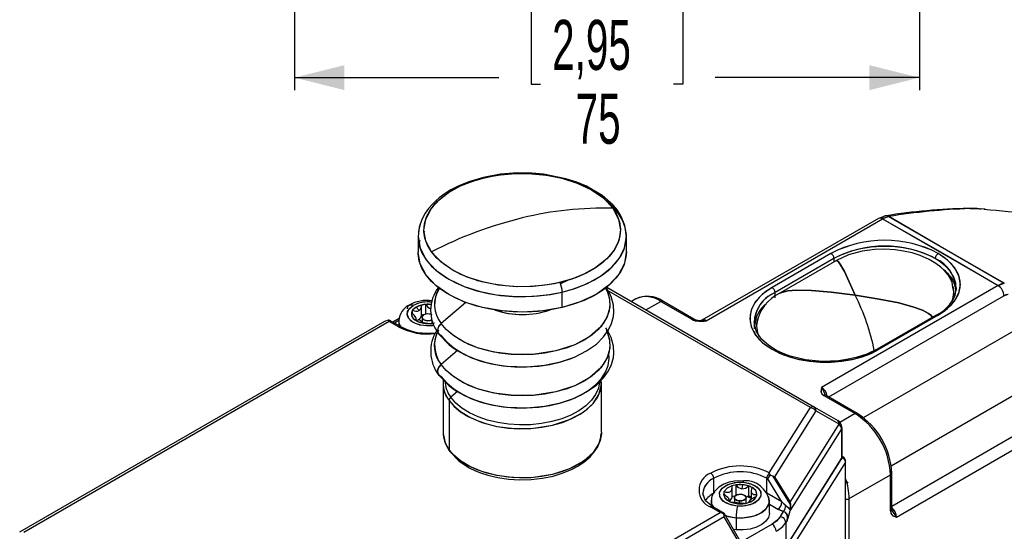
# Model space of a CAD drawing. Extents: x 0 to 1485, y 0 to 1050.
# Tile 11 of 13: x 943 to 1238, y 371 to 525. Entities that reach past the tile are written whole.
import ezdxf

# ---------------------------------------------------------------- set-up
doc = ezdxf.new("R2010")
doc.units = 0
doc.header["$LTSCALE"] = 5
doc.layers.get('0').update_dxf_attribs({"linetype": 'CONTINUOUS'})
doc.styles.add('SLDTEXTSTYLE0', font='TXT', dxfattribs={"width": 0.605})
doc.dimstyles.new('SLDDIMSTYLE0', dxfattribs={"dimtxt": 15, "dimasz": 15, "dimexe": 0, "dimexo": 0.0625, "dimgap": 3.75, "dimtad": 0, "dimlfac": 0.4, "dimrnd": 1e-09, "dimzin": 12, "dimtxsty": 'SLDTEXTSTYLE0', "dimsah": 1, "dimcen": 0.09, "dimazin": 3, "dimtfac": 1, "dimtdec": 3, "dimtofl": 0, "dimtmove": 0, "dimatfit": 3, "dimtolj": 1, "dimtzin": 12})

# ---------------------------------------------------------------- blocks, each defined once
blk = doc.blocks.new('_D_12')
at = {"color": 7, "linetype": 'CONTINUOUS'}
for p, q in [((1024.96, 662.73), (1024.96, 503.86)), ((1212.46, 662.73), (1212.46, 503.86)), ((1098.74, 528.94), (1095.93, 528.94)), ((1095.93, 528.94), (1095.93, 505.61)), ((1138.68, 528.94), (1141.5, 528.94)), ((1141.5, 528.94), (1141.5, 505.61)), ((1024.96, 507.61), (1086.29, 507.61)), ((1095.93, 505.61), (1098.74, 505.61)), ((1141.5, 505.61), (1138.68, 505.61)), ((1212.46, 507.61), (1151.14, 507.61))]:
    blk.add_line(p, q, dxfattribs=at)
for points in [[(1024.96, 507.61), (1039.96, 503.86), (1039.96, 511.36)], [(1212.46, 507.61), (1197.46, 511.36), (1197.46, 503.86)]]:
    blk.add_solid(points, dxfattribs=at)
at = {"color": 7, "linetype": 'CONTINUOUS', "char_height": 15, "attachment_point": 1, "style": 'SLDTEXTSTYLE0'}
for s, insert in [('2,95', (1102.27, 524.94)), ('75', (1109.32, 502.79))]:
    blk.add_mtext(s, dxfattribs=dict(at, insert=insert))

msp = doc.modelspace()

# ---------------------------------------------------------------- linework, layer by layer
at = {"color": 144, "linetype": 'CONTINUOUS'}
for p, q in [((1081.963, 477.597), (1081.671, 477.684)), ((1067.871, 470.281), (1067.339, 469.857)), ((1118.854, 470.268), (1118.703, 470.373)), ((1227.597, 468.308), (1226.967, 468.333)), ((1148.454, 434.675), (1201.406, 465.243)), ((1203.271, 465.934), (1201.406, 465.243)), ((1201.406, 465.243), (1236.055, 445.241)), ((1203.271, 465.934), (1237.934, 445.924)), ((1063.922, 461.246), (1064.047, 461.486)), ((1122.589, 461.404), (1122.68, 461.232)), ((1062.308, 457.617), (1062.646, 458.809)), ((1213.531, 459.994), (1213.545, 460.003)), ((1185.931, 454.881), (1168.253, 444.676)), ((1186.815, 453.35), (1169.137, 443.145)), ((1186.815, 453.35), (1186.815, 452.305)), ((1079.482, 446.888), (1080.066, 446.613)), ((1079.516, 446.836), (1079.728, 446.723)), ((1104.903, 445.839), (1107.02, 446.846)), ((1105.315, 438.647), (1105.315, 443.279)), ((1118.641, 444.745), (1181.013, 408.738)), ((1179.763, 408.615), (1118.697, 443.867)), ((1169.137, 441.512), (1169.137, 443.145)), ((1236.055, 445.241), (1183.102, 414.673)), ((1263.635, 444.833), (1195.6, 405.557)), ((1236.055, 445.241), (1237.934, 445.924)), ((1130.425, 437.942), (1134.842, 440.492)), ((1134.842, 440.492), (1144.186, 435.098)), ((1185.237, 411.822), (1237.822, 442.18)), ((1237.822, 442.18), (1239.07, 442.637)), ((1060.402, 437.831), (1060.057, 437.087)), ((1061.48, 438.759), (1060.402, 437.831)), ((1060.402, 436.815), (1060.402, 437.831)), ((1063.089, 439.382), (1061.48, 438.759)), ((1062.364, 437.739), (1061.48, 438.759)), ((1064.378, 439.581), (1063.089, 439.382)), ((1063.089, 439.382), (1063.089, 439.046)), ((1064.378, 436.638), (1064.378, 439.581)), ((1065.993, 439.519), (1064.378, 439.581)), ((1076.336, 440.15), (1068.973, 433.835)), ((942.522, 371.311), (1052.124, 434.583)), ((1053.374, 434.459), (943.772, 371.187)), ((1052.124, 434.583), (1053.166, 434.965)), ((1053.374, 434.459), (1053.166, 434.965)), ((1053.166, 434.965), (1053.373, 434.879)), ((1056.177, 432.841), (1053.374, 434.459)), ((1056.266, 434.728), (1054.953, 433.97)), ((1061.04, 434.968), (1061.984, 434.423)), ((1062.269, 435.135), (1063.266, 434.357)), ((1063.472, 436.173), (1063.087, 436.083)), ((1066.253, 433.948), (1066.253, 434.983)), ((1218.104, 436.308), (1200.427, 426.103)), ((1057.21, 432.292), (1057.259, 432.434)), ((1065.654, 433.856), (1066.943, 434.055)), ((1162.993, 432.281), (1163.041, 433.018)), ((1203.939, 391.184), (1271.943, 430.442)), ((1073.901, 425.76), (1068.973, 421.533)), ((1067.269, 424.841), (1067.292, 424.984)), ((1075.509, 416.046), (1075.434, 416.18)), ((1183.986, 413.844), (1183.655, 413.762)), ((1183.664, 413.742), (1184.002, 413.823)), ((1071.354, 410.742), (1071.354, 395.963)), ((1073.901, 413.458), (1071.847, 411.696)), ((1115.246, 410.742), (1115.246, 410.932)), ((1183.835, 412.209), (1193.179, 406.815)), ((1167.416, 389.033), (1179.763, 408.615)), ((1181.038, 408.723), (1180.983, 408.755)), ((1181.013, 408.738), (1181.013, 408.738)), ((1181.013, 408.738), (1187.999, 404.704)), ((1204.151, 379.06), (1256.737, 409.418)), ((1181.424, 407.668), (1168.937, 387.863)), ((1188.41, 403.634), (1181.424, 407.668)), ((1193.179, 406.815), (1188.611, 404.178)), ((1193.304, 406.742), (1194.063, 406.304)), ((1194.063, 406.304), (1195.445, 405.35)), ((1205.553, 375.787), (1258.505, 406.356)), ((1173.646, 380.216), (1188.41, 403.634)), ((1173.719, 377.653), (1189.099, 402.046)), ((1188.41, 403.634), (1188.324, 404.291)), ((1189.099, 402.046), (1189.099, 393.297)), ((1172.382, 366.783), (1189.099, 393.297)), ((1190.255, 392.198), (1173.266, 365.252)), ((1190.255, 301.153), (1190.255, 392.198)), ((1150.752, 382.937), (1150.752, 387.428)), ((1166.662, 387.428), (1166.937, 387.269)), ((1166.662, 382.937), (1166.662, 387.428)), ((1171.228, 380.301), (1166.937, 387.269)), ((1167.482, 388.919), (1167.416, 389.033)), ((1167.783, 388.333), (1167.482, 388.919)), ((1167.783, 388.333), (1168.472, 388.1)), ((1168.472, 388.1), (1168.937, 387.863)), ((1173.767, 379.502), (1168.472, 388.1)), ((1168.937, 387.863), (1173.646, 380.216)), ((1190.416, 387.052), (1190.33, 387.002)), ((1191.411, 381.3), (1203.785, 388.444)), ((1203.785, 377.654), (1203.785, 388.444)), ((1157.461, 385.427), (1156.225, 385.137)), ((1156.225, 385.137), (1156.225, 384.249)), ((1159.395, 385.49), (1157.461, 385.427)), ((1157.461, 382.365), (1157.461, 385.427)), ((1159.395, 385.49), (1159.223, 384.265)), ((1161.225, 385.125), (1159.395, 385.49)), ((1161.225, 385.125), (1161.225, 382.063)), ((1162.278, 384.652), (1161.225, 385.125)), ((1190.91, 386.028), (1190.255, 386.596)), ((1190.33, 386.504), (1190.61, 386.268)), ((1190.91, 386.028), (1190.33, 386.496)), ((1150.873, 383.254), (1151.12, 383.084)), ((1153.891, 383.406), (1153.707, 382.643)), ((1153.891, 382.521), (1153.891, 383.406)), ((1161.225, 382.063), (1160.897, 381.921)), ((1160.897, 381.921), (1162.12, 381.371)), ((1161.998, 381.716), (1161.225, 382.063)), ((1163.524, 381.857), (1163.707, 382.62)), ((1166.662, 382.937), (1166.648, 382.712)), ((1171.228, 380.301), (1166.662, 382.937)), ((1191.218, 383.738), (1191.146, 383.697)), ((1191.411, 313.936), (1191.411, 381.3)), ((1152.672, 377.135), (1149.868, 378.754)), ((1155.137, 380.611), (1156.19, 380.138)), ((1158.467, 379.958), (1158.467, 380.61)), ((1159.953, 379.836), (1161.19, 380.126)), ((1167.457, 379.62), (1169.991, 378.158)), ((1169.991, 378.158), (1171.71, 377.448)), ((1172.416, 379.239), (1171.228, 380.301)), ((1173.755, 377.859), (1172.416, 379.239)), ((1173.646, 380.216), (1173.767, 379.502)), ((1043.07, 313.864), (1152.672, 377.135)), ((1153.922, 375.816), (1044.32, 312.544)), ((1152.672, 377.135), (1153.817, 376.86)), ((1153.922, 375.816), (1153.817, 376.86)), ((1158.19, 368.424), (1153.922, 375.816)), ((1157.504, 375.587), (1157.504, 371.912)), ((1170.738, 375.906), (1171.71, 377.448)), ((1173.719, 377.653), (1173.755, 377.859)), ((1173.755, 377.859), (1173.719, 377.653)), ((1205.283, 376.967), (1205.044, 376.717)), ((1205.048, 376.711), (1205.286, 376.959)), ((1168.237, 373.641), (1159.556, 368.629)), ((1172.796, 374.789), (1172.382, 374.132)), ((1172.382, 374.132), (1172.382, 366.783)), ((1157.504, 371.912), (1156.738, 371.994))]:
    msp.add_line(p, q, dxfattribs=at)
at = {"color": 2, "linetype": 'CONTINUOUS'}
for p, q in [((1231.569, 468.191), (1230.699, 468.25)), ((1200.156, 465.367), (1147.204, 434.799)), ((1202.339, 466.14), (1200.156, 465.367)), ((1062.05, 459.932), (1062.05, 455.301)), ((1124.55, 455.301), (1124.55, 459.932)), ((1216.969, 458.004), (1216.988, 458.015)), ((1187.578, 452.745), (1170.605, 442.947)), ((1222.767, 443.308), (1222.513, 444.722)), ((1223.518, 444.574), (1223.446, 444.079)), ((1223.518, 443.649), (1223.518, 444.574)), ((1127.343, 441.234), (1126.032, 440.478)), ((1144.811, 435.159), (1135.467, 440.554)), ((1223.161, 440.73), (1223.242, 441.231)), ((1063.096, 436.208), (1063.096, 439.198)), ((1056.802, 432.903), (1053.374, 434.881)), ((1056.348, 435.367), (1054.44, 434.266)), ((1056.266, 434.677), (1056.266, 433.212)), ((1061.479, 434.715), (1061.479, 435.336)), ((1063.266, 435.698), (1063.266, 434.245)), ((1162.84, 434.368), (1162.84, 432.735)), ((1217.479, 436.37), (1199.802, 426.164)), ((1163.708, 433.803), (1163.59, 433.184)), ((1117.05, 416.001), (1116.912, 416.753)), ((1069.55, 415.984), (1069.55, 401.205)), ((1117.05, 401.205), (1117.05, 415.984)), ((1184.46, 412.271), (1184.173, 412.534)), ((1193.804, 406.877), (1184.46, 412.271)), ((1189.249, 393.79), (1189.249, 402.539)), ((1172.312, 366.531), (1189.028, 393.045)), ((1189.536, 393.794), (1189.249, 393.959)), ((1190.33, 301.4), (1190.33, 392.445)), ((1204.151, 378.164), (1204.151, 388.954)), ((1156.276, 381.786), (1156.276, 384.662)), ((1190.33, 386.684), (1191.071, 386.093)), ((1156.957, 381.611), (1156.957, 380.092)), ((1160.457, 379.954), (1160.457, 381.611)), ((1161.998, 383.605), (1161.998, 381.023)), ((1149.957, 380.59), (1149.957, 379.255)), ((1153.921, 376.837), (1150.493, 378.816)), ((1155.416, 380.485), (1155.416, 380.89)), ((1161.139, 380.229), (1161.139, 380.109)), ((1167.457, 376.916), (1167.457, 380.59)), ((1204.236, 377.783), (1204.151, 378.164)), ((1159.321, 367.521), (1153.972, 376.785)), ((1204.347, 377.649), (1204.44, 377.507))]:
    msp.add_line(p, q, dxfattribs=at)
at = {"color": 144, "linetype": 'CONTINUOUS', "flags": 128}
for points in [[(1066.081, 455.339), (1064.874, 457.36), (1064.116, 459.452), (1063.819, 461.583), (1063.986, 463.718), (1064.615, 465.825), (1065.697, 467.869), (1067.214, 469.819), (1069.143, 471.644), (1071.452, 473.315), (1074.106, 474.805), (1077.063, 476.092), (1080.276, 477.155), (1083.694, 477.977), (1087.264, 478.545), (1090.929, 478.85), (1094.631, 478.888), (1098.313, 478.657), (1101.915, 478.162), (1105.381, 477.411), (1108.657, 476.414), (1111.691, 475.188), (1114.434, 473.753), (1116.845, 472.13), (1118.884, 470.346), (1120.519, 468.428)], [(1081.963, 477.597), (1085.676, 478.326), (1090.038, 478.801), (1095.037, 478.876), (1100.562, 478.381), (1105.192, 477.459), (1109.784, 475.997), (1114.065, 473.968), (1117.735, 471.41), (1120.519, 468.428), (1122.225, 465.187), (1122.786, 461.881), (1122.265, 458.698), (1120.829, 455.786), (1118.701, 453.239), (1115.418, 450.627), (1111.805, 448.631), (1108.15, 447.178), (1104.637, 446.17)], [(1104.637, 446.17), (1100.923, 445.44), (1096.562, 444.966), (1091.563, 444.891), (1086.038, 445.386), (1081.408, 446.307), (1076.816, 447.77), (1072.535, 449.798), (1068.865, 452.357), (1066.081, 455.339), (1064.375, 458.58), (1063.814, 461.886), (1064.335, 465.069), (1065.771, 467.981), (1067.899, 470.527), (1071.182, 473.14), (1074.795, 475.136), (1078.45, 476.589), (1081.963, 477.597)], [(1081.52, 477.598), (1081.727, 477.691), (1081.963, 477.597)], [(1067.438, 470.059), (1067.024, 469.698), (1066.769, 469.465)], [(1105.315, 443.279), (1108.705, 444.236), (1111.87, 445.423), (1114.764, 446.821), (1117.345, 448.41), (1119.576, 450.167), (1121.423, 452.067), (1122.86, 454.081), (1123.867, 456.181), (1124.427, 458.335), (1124.534, 460.513), (1124.185, 462.682), (1123.386, 464.811), (1122.148, 466.869), (1120.489, 468.825), (1119.435, 469.823)], [(1120.519, 468.428), (1121.726, 466.407), (1122.484, 464.315), (1122.781, 462.184), (1122.614, 460.048), (1121.985, 457.942), (1120.903, 455.898), (1119.386, 453.948), (1117.457, 452.123), (1115.147, 450.452), (1112.493, 448.961), (1109.537, 447.675), (1106.324, 446.612), (1102.906, 445.79), (1099.336, 445.222), (1095.671, 444.916), (1091.969, 444.879), (1088.287, 445.109), (1084.685, 445.604), (1081.219, 446.356), (1077.943, 447.352), (1074.909, 448.578), (1072.165, 450.014), (1069.755, 451.636), (1067.716, 453.421), (1066.081, 455.339)], [(1232.191, 468.131), (1230.27, 468.277), (1227.597, 468.308)], [(1227.597, 468.308), (1230.506, 468.268), (1231.008, 468.221)], [(1201.406, 465.243), (1202.465, 465.735), (1203.271, 465.934)], [(1201.406, 465.243), (1220.912, 454.101), (1236.055, 445.241)], [(1237.934, 445.924), (1218.433, 457.157), (1203.271, 465.934)], [(1062.697, 463.586), (1062.173, 461.53), (1062.066, 459.352), (1062.415, 457.183), (1063.214, 455.054), (1064.452, 452.996), (1066.111, 451.039), (1068.166, 449.212), (1070.587, 447.541), (1073.34, 446.051), (1076.384, 444.764), (1079.675, 443.697), (1083.164, 442.867), (1086.801, 442.287), (1090.533, 441.963), (1094.305, 441.901), (1098.062, 442.103), (1101.75, 442.564), (1105.315, 443.279)], [(1063.735, 461.145), (1063.739, 461.152), (1063.831, 461.304)], [(1062.05, 459.935), (1062.644, 456.431), (1064.452, 452.996), (1067.403, 449.836), (1071.292, 447.124), (1075.83, 444.974), (1080.697, 443.424), (1085.604, 442.448), (1091.459, 441.923), (1096.757, 442.003), (1101.38, 442.506), (1105.315, 443.279)], [(1105.315, 443.279), (1109.038, 444.347), (1112.912, 445.887), (1116.741, 448.002), (1120.221, 450.771), (1122.476, 453.47), (1123.998, 456.556), (1124.55, 459.93), (1124.507, 460.184)], [(1105.315, 438.647), (1101.75, 437.933), (1098.062, 437.471), (1094.305, 437.27), (1090.533, 437.332), (1086.801, 437.655), (1083.164, 438.236), (1079.675, 439.066), (1076.384, 440.132), (1073.34, 441.42), (1070.587, 442.91), (1068.166, 444.581), (1066.111, 446.408), (1064.452, 448.365), (1063.214, 450.423), (1062.415, 452.552), (1062.066, 454.721), (1062.05, 455.301)], [(1105.315, 438.647), (1099.456, 437.614), (1093.361, 437.261), (1087.263, 437.6), (1081.398, 438.62), (1075.989, 440.281), (1071.246, 442.52), (1067.351, 445.249), (1064.452, 448.365), (1062.662, 451.747), (1062.066, 455.172)], [(1124.55, 455.301), (1124.427, 453.703), (1123.867, 451.549), (1122.86, 449.449), (1121.423, 447.435), (1119.576, 445.536), (1117.345, 443.778), (1114.764, 442.189), (1111.87, 440.791), (1108.705, 439.605), (1105.315, 438.647)], [(1124.528, 455.208), (1123.961, 451.816), (1122.195, 448.43), (1119.317, 445.308), (1115.44, 442.569), (1110.712, 440.321), (1105.315, 438.647)], [(1222.15, 440.218), (1222.311, 440.474), (1223.143, 442.266), (1223.503, 444.11), (1223.382, 445.963), (1222.785, 447.786), (1221.724, 449.537), (1220.222, 451.177), (1218.314, 452.67), (1216.042, 453.981), (1213.456, 455.083), (1210.615, 455.95), (1207.582, 456.562), (1204.425, 456.907), (1201.214, 456.977), (1198.02, 456.769), (1194.917, 456.289), (1191.971, 455.547), (1189.25, 454.56), (1186.815, 453.35)], [(1187.565, 452.732), (1187.71, 452.757), (1188.165, 452.398), (1188.804, 451.488), (1189.938, 449.416), (1191.396, 446.363), (1193.179, 442.329)], [(1193.179, 442.329), (1191.396, 446.363), (1189.938, 449.416), (1188.804, 451.488), (1188.165, 452.398), (1187.71, 452.757), (1187.58, 452.734)], [(1218.104, 436.308), (1220.23, 437.724), (1221.985, 439.3), (1223.333, 441.005), (1224.248, 442.803), (1224.71, 444.657), (1224.71, 446.531), (1224.248, 448.386), (1223.333, 450.184), (1221.985, 451.888), (1220.23, 453.465), (1218.104, 454.881)], [(1218.104, 436.308), (1220.934, 438.298), (1223.036, 440.568), (1224.33, 443.032), (1224.768, 445.594), (1224.33, 448.156), (1223.036, 450.62), (1220.934, 452.891), (1218.104, 454.881)], [(1118.183, 444.507), (1118.748, 443.541), (1119.472, 441.292), (1119.578, 438.715), (1118.801, 435.868), (1116.879, 432.886), (1113.629, 429.989), (1109.044, 427.465), (1103.365, 425.602), (1097.067, 424.604), (1090.733, 424.52), (1084.887, 425.244), (1079.877, 426.571), (1075.843, 428.269), (1072.764, 430.136), (1070.524, 432.023), (1068.973, 433.835), (1068.973, 433.835)], [(1118.264, 444.473), (1118.733, 443.574), (1119.403, 441.624), (1119.627, 439.64), (1119.401, 437.656), (1118.727, 435.707), (1117.619, 433.824), (1116.095, 432.042), (1114.18, 430.389), (1111.909, 428.895), (1109.319, 427.585), (1106.455, 426.481), (1103.365, 425.602), (1100.104, 424.964), (1096.726, 424.577), (1093.29, 424.448), (1089.853, 424.578), (1086.476, 424.967), (1083.215, 425.607), (1080.127, 426.487), (1077.265, 427.592), (1074.676, 428.903), (1072.407, 430.399), (1070.495, 432.052), (1068.973, 433.835)], [(1168.253, 444.676), (1165.424, 442.686), (1163.322, 440.415), (1162.027, 437.951), (1161.59, 435.389), (1162.027, 432.827), (1163.322, 430.363), (1165.424, 428.093), (1168.253, 426.103), (1171.701, 424.469), (1175.634, 423.256), (1179.902, 422.508), (1184.34, 422.256), (1188.778, 422.508), (1193.046, 423.256), (1196.979, 424.469), (1200.427, 426.103)], [(1168.253, 444.676), (1166.128, 443.26), (1164.373, 441.683), (1163.024, 439.979), (1162.11, 438.181), (1161.648, 436.326), (1161.648, 434.452), (1162.11, 432.597), (1163.024, 430.8), (1164.373, 429.095), (1166.128, 427.519), (1168.253, 426.103), (1170.706, 424.875), (1173.437, 423.862), (1176.39, 423.084), (1179.504, 422.556), (1182.717, 422.289), (1185.963, 422.289), (1189.176, 422.556), (1192.29, 423.084), (1195.243, 423.862), (1197.974, 424.875), (1200.427, 426.103)], [(1193.179, 442.329), (1185.995, 443.245), (1180.117, 443.746), (1175.545, 443.834), (1172.974, 443.628), (1171.137, 443.19), (1170.553, 442.911)], [(1170.612, 442.939), (1171.137, 443.19), (1172.974, 443.628), (1175.545, 443.834), (1180.117, 443.746), (1185.995, 443.245), (1193.179, 442.329)], [(1237.934, 445.924), (1236.897, 445.647), (1236.055, 445.241)], [(1134.842, 440.492), (1135.207, 440.611), (1135.458, 440.534)], [(1193.179, 442.329), (1200.363, 441.187), (1206.241, 440.004), (1210.812, 438.782), (1213.384, 437.84), (1215.221, 436.875), (1215.863, 436.384), (1216.323, 435.888), (1216.416, 435.717)], [(1216.416, 435.717), (1216.323, 435.888), (1215.863, 436.384), (1215.221, 436.875), (1213.384, 437.84), (1210.812, 438.782), (1206.241, 440.004), (1200.363, 441.187), (1193.179, 442.329)], [(1237.822, 442.18), (1238.532, 442.506), (1239.07, 442.637)], [(1066.733, 433.308), (1065.016, 433.11), (1062.624, 433.385), (1060.596, 434.167), (1059.241, 435.338), (1058.766, 436.718), (1059.241, 438.099), (1060.596, 439.27)], [(1066.766, 433.255), (1066.344, 433.193), (1064.57, 433.12), (1062.832, 433.338), (1061.27, 433.83), (1060.012, 434.556), (1059.16, 435.458), (1058.782, 436.461), (1058.908, 437.485), (1059.53, 438.448), (1060.596, 439.27)], [(1058.828, 438.249), (1058.986, 439), (1059.476, 439.454), (1060.024, 439.49), (1060.596, 439.27)], [(1060.596, 439.27), (1059.868, 439.509), (1059.364, 439.353)], [(1060.057, 437.087), (1060.186, 435.971), (1061.04, 434.968)], [(1061.04, 434.968), (1061.286, 435.039), (1061.437, 435.169), (1061.477, 435.368), (1061.395, 435.645), (1061.19, 435.99), (1060.882, 436.367), (1060.497, 436.741), (1060.35, 436.856)], [(1061.04, 434.968), (1061.286, 435.039), (1061.437, 435.169), (1061.477, 435.368), (1061.395, 435.645), (1061.19, 435.99), (1060.882, 436.367), (1060.497, 436.741), (1060.35, 436.856)], [(1061.984, 434.423), (1063.722, 433.93), (1065.654, 433.856)], [(1066.253, 434.983), (1065.685, 434.764), (1065.016, 434.688), (1064.346, 434.764), (1063.778, 434.983), (1063.399, 435.311), (1063.266, 435.698), (1063.399, 436.084), (1063.778, 436.412)], [(1063.778, 436.412), (1063.399, 436.084), (1063.266, 435.698), (1063.399, 435.311), (1063.778, 434.983), (1064.346, 434.764), (1065.016, 434.688), (1065.685, 434.764), (1066.253, 434.983)], [(1146.003, 434.618), (1145.608, 434.555), (1145.07, 434.587)], [(1146.027, 434.616), (1145.85, 434.583), (1145.07, 434.587)], [(1148.454, 434.675), (1147.265, 434.807), (1146.948, 434.761)], [(1147.247, 434.779), (1147.333, 434.859), (1147.881, 434.895), (1148.454, 434.675)], [(1148.454, 434.675), (1147.555, 434.811), (1147.424, 434.8)], [(1217.482, 436.342), (1217.544, 436.4), (1217.818, 436.418), (1218.104, 436.308)], [(1056.798, 432.877), (1056.737, 432.933), (1056.463, 432.951), (1056.177, 432.841)], [(1068.973, 433.835), (1068.269, 433.008), (1067.976, 432.339), (1067.891, 431.64), (1068.042, 431.006), (1068.229, 430.744)], [(1118.465, 431.811), (1118.733, 431.272), (1119.403, 429.322), (1119.627, 427.338), (1119.401, 425.354), (1118.727, 423.404), (1117.619, 421.522), (1116.095, 419.739), (1114.18, 418.087), (1111.909, 416.593), (1109.319, 415.282), (1106.455, 414.179), (1103.365, 413.3), (1100.104, 412.662), (1096.726, 412.275), (1093.29, 412.145), (1089.853, 412.276), (1086.476, 412.665), (1083.215, 413.305), (1080.127, 414.185), (1077.265, 415.29), (1074.676, 416.601), (1072.407, 418.096), (1070.495, 419.75), (1068.973, 421.533)], [(1069.16, 430.096), (1068.393, 430.515), (1068.345, 430.582)], [(1118.719, 431.288), (1118.748, 431.239), (1119.472, 428.99), (1119.578, 426.413), (1118.801, 423.566), (1116.879, 420.584), (1113.629, 417.687), (1109.044, 415.162), (1103.365, 413.3), (1097.067, 412.302), (1090.733, 412.218), (1084.887, 412.942), (1079.877, 414.269), (1075.843, 415.967), (1072.764, 417.833), (1070.524, 419.72), (1068.973, 421.533), (1068.973, 421.533)], [(1069.16, 430.096), (1070.745, 428.252), (1072.75, 426.55), (1075.137, 425.021), (1077.864, 423.695), (1080.877, 422.594), (1084.123, 421.742), (1087.539, 421.152), (1091.062, 420.836), (1094.627, 420.8), (1098.168, 421.044), (1101.617, 421.565), (1104.912, 422.352), (1107.991, 423.391), (1109.339, 423.957)], [(1200.427, 426.103), (1200.062, 426.222), (1199.803, 426.142)], [(1069.16, 417.794), (1070.745, 415.95), (1072.75, 414.248), (1075.137, 412.719), (1077.864, 411.392), (1080.877, 410.292), (1084.123, 409.439), (1087.539, 408.849), (1091.062, 408.534), (1094.627, 408.498), (1098.168, 408.742), (1101.617, 409.263), (1104.912, 410.05), (1107.991, 411.088), (1110.795, 412.359), (1113.274, 413.839), (1115.381, 415.5), (1117.077, 417.311), (1118.329, 419.238), (1119.116, 421.245), (1119.421, 423.296), (1119.314, 424.947)], [(1069.16, 417.794), (1068.393, 418.213), (1068.042, 418.704), (1067.891, 419.338), (1067.976, 420.037), (1068.269, 420.706), (1068.973, 421.533)], [(1068.973, 421.533), (1068.269, 420.706), (1067.976, 420.037), (1067.891, 419.338), (1068.042, 418.704), (1068.229, 418.442)], [(1071.354, 410.742), (1072.87, 408.992), (1074.801, 407.385), (1077.109, 405.953), (1079.747, 404.725), (1082.661, 403.726), (1085.791, 402.977), (1089.074, 402.492), (1092.443, 402.282), (1095.829, 402.351), (1099.164, 402.698), (1102.38, 403.315), (1105.411, 404.19), (1108.195, 405.305), (1110.676, 406.637), (1112.803, 408.16), (1114.534, 409.842), (1115.832, 411.649), (1116.671, 413.544), (1117.034, 415.489), (1116.961, 417.166)], [(1071.354, 410.742), (1072.754, 409.107), (1074.774, 407.404), (1077.552, 405.721), (1081.191, 404.189), (1085.711, 402.992), (1090.984, 402.339), (1096.699, 402.414), (1102.38, 403.315), (1107.503, 404.995), (1111.639, 407.272), (1114.571, 409.885), (1116.305, 412.576), (1117.005, 415.144), (1116.938, 416.779)], [(1116.515, 416.642), (1116.502, 416.336), (1116.146, 414.435), (1115.326, 412.582), (1114.057, 410.816), (1112.366, 409.172), (1110.286, 407.683), (1107.861, 406.381), (1105.139, 405.291), (1102.176, 404.435), (1099.033, 403.832), (1095.773, 403.493), (1092.462, 403.426), (1089.169, 403.631), (1085.959, 404.105), (1082.899, 404.837), (1080.051, 405.814), (1077.473, 407.014), (1075.216, 408.414), (1073.328, 409.985), (1071.847, 411.696)], [(1116.515, 416.642), (1116.502, 416.336), (1116.146, 414.435), (1115.326, 412.582), (1114.057, 410.816), (1112.366, 409.172), (1110.286, 407.683), (1107.861, 406.381), (1105.139, 405.291), (1102.176, 404.435), (1099.033, 403.832), (1095.773, 403.493), (1092.462, 403.426), (1089.169, 403.631), (1085.959, 404.105), (1082.899, 404.837), (1080.051, 405.814), (1077.473, 407.014), (1075.216, 408.414), (1073.328, 409.985), (1071.847, 411.696)], [(1183.102, 414.673), (1182.929, 413.379), (1183.206, 412.748), (1183.835, 412.209)], [(1183.102, 414.673), (1182.966, 413.223), (1183.263, 412.677), (1183.835, 412.209)], [(1184.23, 412.415), (1184.216, 412.434), (1183.884, 413.268), (1183.523, 414.047), (1183.102, 414.673)], [(1193.791, 406.858), (1193.739, 406.907), (1193.465, 406.925), (1193.179, 406.815)], [(1117.05, 401.205), (1117.034, 400.71), (1116.671, 398.765), (1115.832, 396.87), (1114.534, 395.063), (1112.803, 393.381), (1110.676, 391.858), (1108.195, 390.526), (1105.411, 389.411), (1102.38, 388.536), (1099.164, 387.919), (1095.829, 387.572), (1092.443, 387.503), (1089.074, 387.713), (1085.791, 388.198), (1082.661, 388.947), (1079.747, 389.946), (1077.109, 391.174), (1074.801, 392.606), (1072.87, 394.214), (1071.354, 395.963)], [(1116.983, 400.9), (1117.005, 400.365), (1116.305, 397.797), (1114.571, 395.107), (1111.639, 392.493), (1107.503, 390.216), (1102.38, 388.536), (1096.699, 387.636), (1090.984, 387.56), (1085.711, 388.213), (1081.191, 389.41), (1077.552, 390.942), (1074.774, 392.626), (1072.754, 394.328), (1071.354, 395.963)], [(1071.446, 395.607), (1071.416, 395.648), (1071.354, 395.963)], [(1071.354, 395.963), (1071.457, 395.567), (1071.592, 395.443)], [(1189.099, 393.297), (1189.036, 393.058), (1188.965, 392.992)], [(1189.226, 393.897), (1189.235, 393.639), (1189.099, 393.297)], [(1189.591, 393.709), (1189.434, 393.844), (1189.234, 393.875)], [(1203.785, 388.444), (1204.071, 388.699), (1204.129, 388.956)], [(1157.848, 379.058), (1155.544, 379.519), (1153.722, 380.455), (1152.659, 381.722), (1152.517, 383.127), (1153.317, 384.457), (1154.937, 385.509), (1157.132, 386.123), (1159.567, 386.205)], [(1157.848, 379.058), (1156.149, 379.339), (1154.306, 380.07), (1153.239, 380.884), (1152.573, 381.942), (1152.517, 383.127), (1153.13, 384.26), (1154.27, 385.173), (1155.68, 385.788), (1157.799, 386.201), (1159.567, 386.205)], [(1156.225, 385.137), (1154.762, 384.405), (1153.891, 383.406)], [(1153.891, 383.406), (1154.399, 383.261), (1154.895, 383.205), (1155.354, 383.261), (1155.745, 383.449), (1156.04, 383.768), (1156.217, 384.182), (1156.276, 384.65), (1156.225, 385.137)], [(1159.567, 386.205), (1161.87, 385.743), (1163.692, 384.808), (1164.756, 383.541), (1164.898, 382.135), (1164.098, 380.805), (1162.477, 379.754), (1160.283, 379.14), (1157.848, 379.058)], [(1159.567, 386.205), (1161.266, 385.923), (1163.109, 385.193), (1164.175, 384.379), (1164.842, 383.321), (1164.898, 382.135), (1164.285, 381.003), (1163.144, 380.09), (1161.734, 379.475), (1159.616, 379.062), (1157.848, 379.058)], [(1159.567, 386.205), (1159.634, 386.445), (1159.698, 386.597), (1159.758, 386.655), (1159.766, 386.656)], [(1159.789, 386.645), (1159.758, 386.655), (1159.698, 386.597), (1159.634, 386.445), (1159.567, 386.205)], [(1162.278, 384.652), (1162.09, 384.186), (1162.003, 383.722), (1162.03, 383.292), (1162.18, 382.938), (1162.448, 382.694), (1162.81, 382.571), (1163.237, 382.552), (1163.707, 382.62)], [(1162.278, 384.652), (1162.09, 384.186), (1162.003, 383.722), (1162.03, 383.292), (1162.18, 382.938), (1162.448, 382.694), (1162.81, 382.571), (1163.237, 382.552), (1163.707, 382.62)], [(1163.707, 382.62), (1163.34, 383.717), (1162.278, 384.652)], [(1153.707, 382.643), (1154.075, 381.546), (1155.137, 380.611)], [(1155.137, 380.611), (1155.325, 380.697), (1155.412, 380.836), (1155.385, 381.036), (1155.235, 381.304), (1154.966, 381.632), (1154.605, 381.985), (1154.178, 382.33), (1153.707, 382.643)], [(1155.137, 380.611), (1155.325, 380.697), (1155.412, 380.836), (1155.385, 381.036), (1155.235, 381.304), (1154.966, 381.632), (1154.605, 381.985), (1154.178, 382.33)], [(1157.163, 382.086), (1156.529, 381.925), (1156.276, 381.841)], [(1158.467, 380.61), (1157.822, 380.739), (1157.312, 381.001), (1157.014, 381.356), (1156.974, 381.75), (1157.198, 382.122), (1157.652, 382.417), (1158.266, 382.588), (1158.948, 382.611)], [(1158.948, 382.611), (1158.266, 382.588), (1157.652, 382.417), (1157.198, 382.122), (1156.974, 381.75), (1157.014, 381.356), (1157.312, 381.001), (1157.822, 380.739), (1158.467, 380.61)], [(1157.504, 375.587), (1159.613, 375.566), (1161.67, 375.837), (1163.554, 376.385), (1165.157, 377.176), (1166.384, 378.167), (1167.166, 379.298), (1167.456, 380.504), (1167.238, 381.715), (1167.182, 381.848)], [(1157.504, 375.587), (1159.979, 375.592), (1162.945, 376.171), (1164.919, 377.033), (1166.516, 378.31), (1167.374, 379.896), (1167.296, 381.556), (1167.115, 381.842)], [(1158.948, 382.611), (1159.593, 382.482), (1160.103, 382.22), (1160.401, 381.865), (1160.441, 381.472), (1160.217, 381.099), (1159.763, 380.805), (1159.148, 380.633), (1158.467, 380.61)], [(1158.467, 380.61), (1159.148, 380.633), (1159.763, 380.805), (1160.217, 381.099), (1160.441, 381.472), (1160.401, 381.865), (1160.103, 382.22), (1159.593, 382.482), (1158.948, 382.611)], [(1161.225, 382.063), (1160.786, 381.883), (1160.43, 381.789)], [(1161.19, 380.126), (1162.653, 380.858), (1163.524, 381.857)], [(1149.85, 378.782), (1149.93, 379.014), (1149.957, 379.038)], [(1149.868, 378.754), (1150.233, 378.873), (1150.517, 378.785)], [(1150.067, 380.716), (1150.119, 379.624), (1150.705, 378.694)], [(1156.19, 380.138), (1158.02, 379.772), (1159.953, 379.836)], [(1171.71, 377.448), (1170.709, 377.799), (1169.991, 378.158)], [(1171.228, 380.301), (1171.886, 379.675), (1172.416, 379.239)], [(1172.416, 379.239), (1173.171, 378.56), (1173.755, 377.859)], [(1173.767, 379.502), (1173.811, 378.692), (1173.755, 377.859)], [(1173.755, 377.859), (1173.811, 378.692), (1173.767, 379.502)], [(1153.817, 376.86), (1153.927, 376.833), (1153.963, 376.78)], [(1153.965, 376.778), (1153.927, 376.833), (1153.817, 376.86)], [(1154.232, 376.336), (1155.126, 375.981), (1157.504, 375.587)], [(1154.294, 376.229), (1155.465, 375.898), (1157.504, 375.587)], [(1167.457, 376.916), (1167.456, 376.829), (1167.166, 375.623), (1166.384, 374.492), (1165.157, 373.502), (1163.554, 372.71), (1161.67, 372.163), (1159.613, 371.892), (1157.504, 371.912)], [(1170.738, 375.906), (1169.702, 374.695), (1168.237, 373.641)], [(1170.738, 375.906), (1169.547, 374.558), (1168.237, 373.641)], [(1171.71, 377.448), (1172.068, 377.295), (1172.396, 377.064), (1172.645, 376.751), (1172.798, 376.384), (1172.888, 375.597), (1172.796, 374.789)], [(1172.796, 374.789), (1172.886, 375.772), (1172.682, 376.682), (1172.26, 377.176), (1171.71, 377.448)], [(1203.785, 377.654), (1203.975, 376.759), (1204.471, 376.19), (1205.553, 375.787)], [(1203.785, 377.654), (1203.938, 376.84), (1204.346, 376.284), (1205.553, 375.787)], [(1205.553, 375.787), (1205.222, 376.464), (1204.727, 377.167), (1204.172, 377.871), (1204.161, 377.892)]]:
    msp.add_lwpolyline(points, dxfattribs=at)
at = {"color": 2, "linetype": 'CONTINUOUS', "flags": 128}
for points in [[(1124.55, 459.92), (1124.078, 463.291), (1123.012, 465.936), (1121.838, 467.817), (1120.589, 469.346), (1117.295, 472.268), (1112.622, 475.015), (1109.673, 476.253), (1106.425, 477.299), (1099.696, 478.634), (1096.211, 478.948), (1091.831, 479.009), (1086.805, 478.622), (1081.67, 477.686)], [(1081.67, 477.686), (1077.577, 476.487), (1074.247, 475.141), (1071.859, 473.913), (1070.446, 473.052), (1069.443, 472.368), (1068.413, 471.587), (1067.37, 470.699), (1066.335, 469.692), (1065.178, 468.365), (1064.169, 466.939), (1063.174, 465.084), (1062.383, 462.755), (1062.05, 459.945)], [(1230.409, 468.269), (1229.815, 468.309), (1227.123, 468.352)], [(1222.513, 444.722), (1222.248, 446.202), (1221.076, 448.403), (1219.871, 449.849), (1218.867, 450.786), (1217.419, 451.879), (1215.348, 453.096), (1212.726, 454.239), (1210.292, 455.011), (1207.667, 455.593), (1205.236, 455.932), (1202.11, 456.112), (1199.136, 456.021), (1195.308, 455.513), (1191.228, 454.41), (1187.578, 452.745)], [(1105.73, 446.532), (1105.591, 446.456), (1104.675, 446.08)], [(1068.206, 430.727), (1071.401, 427.404), (1073.591, 425.854), (1076.152, 424.448), (1079.028, 423.236), (1082.136, 422.256), (1085.372, 421.533), (1088.626, 421.07), (1094.771, 420.85), (1100.001, 421.321), (1104.749, 422.323), (1109.009, 423.791), (1112.628, 425.617), (1115.536, 427.682), (1117.713, 429.853), (1119.178, 431.943), (1120.092, 433.891), (1120.641, 435.94), (1120.785, 437.236), (1120.697, 439.301), (1119.998, 441.965), (1118.406, 444.87)], [(1163.659, 431.288), (1163.438, 431.623), (1162.84, 434.383)], [(1068.206, 418.425), (1071.401, 415.102), (1073.591, 413.552), (1076.152, 412.146), (1079.028, 410.934), (1082.136, 409.954), (1085.372, 409.231), (1088.626, 408.768), (1094.771, 408.547), (1100.001, 409.019), (1104.749, 410.021), (1109.009, 411.489), (1112.628, 413.314), (1115.536, 415.38), (1117.713, 417.551), (1119.178, 419.641), (1120.092, 421.589), (1120.641, 423.638), (1120.785, 424.934), (1120.697, 426.999), (1119.998, 429.663), (1118.937, 431.599)], [(1162.969, 431.457), (1163, 431.152), (1163.151, 430.687)], [(1199.802, 426.164), (1196.708, 424.684), (1193.464, 423.626), (1190.563, 423), (1188.201, 422.679), (1183.3, 422.495), (1178.333, 422.964), (1173.699, 424.068), (1171.625, 424.823), (1169.563, 425.785), (1167.25, 427.216), (1165.051, 429.177), (1163.659, 431.288)], [(1069.691, 417.176), (1069.662, 416.928), (1069.55, 415.966)], [(1069.612, 400.854), (1070.138, 398.019), (1071.259, 395.984)], [(1071.569, 395.422), (1074.244, 392.652), (1077.397, 390.587), (1079.287, 389.675), (1081.039, 388.984), (1082.929, 388.378), (1085.98, 387.652), (1089.22, 387.178), (1092.597, 386.976), (1096.021, 387.062), (1099.382, 387.438), (1102.599, 388.09), (1105.599, 388.998), (1108.302, 390.128), (1109.937, 390.997), (1111.768, 392.199), (1113.697, 393.855), (1115.027, 395.402), (1116.104, 397.186), (1116.808, 399.153), (1117.009, 400.87)], [(1189.052, 393.121), (1189.177, 393.355), (1189.249, 393.768)], [(1159.766, 386.656), (1157.03, 386.576), (1155.428, 386.241), (1153.781, 385.627), (1152.245, 384.703), (1151.004, 383.49), (1150.215, 382.07), (1149.957, 380.572)], [(1150.493, 378.816), (1148.302, 380.612), (1147.457, 382.836)]]:
    msp.add_lwpolyline(points, dxfattribs=at)
at = {"color": 144, "linetype": 'CONTINUOUS'}
for centre, radius, start, end in [((1117.763, 365.806), 102.659, 88.46164, 103.78611), ((1117.763, 365.806), 102.659, 88.46162, 103.78612), ((1231.729, 300.168), 168.191, 91.40795, 99.74149), ((1233.68, 280.178), 188.229, 91.85219, 99.29725), ((1122.311, 346.341), 122.647, 103.68252, 117.28874), ((1122.311, 346.342), 122.646, 103.6825, 117.28877), ((1200.68, 464.281), 1.206, 52.96831, 115.72267), ((1200.674, 464.221), 1.257, 54.38219, 114.30738), ((1202.488, 464.685), 1.46, 101.19987, 149.02953), ((1202.52, 464.81), 1.352, 56.24793, 123.13299), ((1202.018, 423.99), 34.829, 62.49143, 117.50853), ((1202.018, 423.834), 34.967, 62.60966, 117.3903), ((1202.018, 424.281), 32.805, 62.39107, 117.60891), ((1184.9, 453.265), 1.917, 2.54237, 57.45769), ((1184.896, 453.263), 1.921, 2.60558, 57.39449), ((1219.135, 453.265), 1.917, 122.54219, 177.45824), ((1219.135, 453.265), 1.917, 122.54234, 177.45808), ((1213.198, 443.896), 10.274, 359.22248, 66.95279), ((1213.781, 442.146), 9.842, 11.97386, 53.73618), ((1216.712, 443.65), 6.675, 0.74591, 56.45739), ((1098.193, 443.133), 7.124, 1.1734, 25.23356), ((1098.181, 443.13), 7.136, 1.19525, 25.2117), ((1075.827, 439.486), 8.884, 145.91648, 219.50282), ((1076.516, 439.625), 9.509, 149.37099, 217.50542), ((1117.325, 443.964), 1.392, 347.13858, 40.08188), ((1173.369, 433.488), 10.544, 113.66322, 176.56858), ((1172.953, 433.928), 9.975, 112.48837, 187.98823), ((1167.222, 443.06), 1.917, 2.54232, 57.45775), ((1167.218, 443.058), 1.921, 2.60558, 57.39449), ((1215.582, 443.342), 7.182, 332.99629, 13.44507), ((1233.989, 442.008), 3.837, 2.56502, 57.43505), ((1233.984, 442.005), 3.842, 2.60558, 57.39449), ((1064.993, 430.747), 9.59, 82.94658, 117.28819), ((1064.707, 431.772), 8.55, 79.86399, 118.73418), ((1130.45, 434.369), 7.535, 54.34106, 114.34849), ((1130.434, 434.327), 7.578, 54.43372, 113.27659), ((1135.209, 439.981), 0.629, 65.69213, 125.61802), ((1134.741, 412.765), 65.49, 11.43403, 26.835), ((1134.741, 412.765), 65.49, 11.43403, 26.835), ((1062.028, 436.624), 2.025, 143.414, 166.78978), ((1063.133, 435.75), 3.433, 118.77622, 142.69576), ((1061.478, 439.804), 2.247, 241.40059, 293.23072), ((1064.457, 433.457), 6.081, 103.00133, 119.30754), ((1061.414, 439.139), 1.692, 304.15202, 8.24765), ((1064.961, 431.542), 8.06, 94.15222, 103.43358), ((1065.015, 431.01), 8.595, 83.42799, 94.25573), ((1066.402, 440.471), 2.211, 203.72363, 259.03842), ((1093.299, 462.156), 25.612, 251.06895, 289.02382), ((1093.296, 462.175), 25.633, 251.843, 288.74082), ((1172.269, 432.101), 9.49, 129.89243, 171.82806), ((1170.961, 433.143), 7.897, 124.20952, 177.85887), ((1059.379, 434.67), 3.109, 165.44227, 216.05778), ((1059.379, 434.67), 3.11, 165.45495, 216.09915), ((1062.15, 436.771), 2.117, 171.41148, 238.38518), ((1063.847, 438.741), 4.703, 233.35125, 246.65413), ((1061.408, 436.586), 1.73, 272.32716, 347.3809), ((1064.985, 441.683), 7.856, 247.53451, 274.87951), ((1085.802, 565.574), 133.25, 260.11059, 261.30295), ((1070.219, 470.22), 36.65, 258.55329, 262.84409), ((1064.922, 428.681), 7.856, 97.60336, 103.4978), ((1065.013, 434.04), 2.674, 62.9516, 117.49028), ((1065.027, 433.963), 2.749, 70.93254, 117.00864), ((1144.531, 434.683), 0.539, 30.60311, 129.72683), ((1144.55, 434.616), 0.603, 64.2769, 127.03053), ((1146.953, 441.272), 6.766, 245.86594, 282.82108), ((1146.975, 441.495), 6.979, 246.44873, 282.23829), ((1147.718, 433.64), 1.27, 54.54371, 112.475), ((1170.853, 433.142), 7.254, 164.26839, 207.42817), ((1217.738, 435.797), 0.629, 54.38219, 114.30709), ((1056.527, 432.386), 0.574, 48.14902, 127.61327), ((1064.936, 449.698), 18.997, 242.54414, 277.14384), ((1064.835, 449.265), 18.567, 242.20377, 277.28243), ((1065.07, 441.894), 8.059, 274.15181, 283.43402), ((1075.679, 427.195), 8.777, 151.62722, 220.17227), ((1076.493, 427.319), 9.488, 151.66178, 217.57363), ((1070.414, 431.794), 2.499, 125.22471, 198.37277), ((1117.228, 431.63), 1.486, 342.5284, 38.59881), ((1200.06, 425.591), 0.629, 54.38219, 114.30709), ((1077.294, 415.71), 7.743, 169.08877, 219.90905), ((1078.22, 416.024), 8.663, 174.73479, 217.57096), ((1078.834, 416.971), 8.756, 182.15393, 217.05287), ((1180.97, 411.384), 3.92, 9.87556, 57.04622), ((1181.015, 411.414), 3.87, 9.55639, 57.36539), ((1072.64, 410.682), 1.287, 128.04889, 177.32462), ((1072.682, 410.66), 1.331, 128.90053, 176.47298), ((1184.198, 411.728), 0.603, 64.27368, 127.0321), ((1184.201, 411.698), 0.629, 65.69213, 125.61802), ((1180.495, 407.593), 1.257, 65.68588, 125.61814), ((1179.085, 405.495), 3.193, 42.88938, 77.74039), ((1180.328, 407.861), 1.113, 350.00206, 52.01474), ((1193.524, 406.392), 0.546, 350.78708, 129.20236), ((1180.854, 387.452), 22.952, 2.47641, 57.5236), ((1187.265, 403.683), 1.258, 354.38062, 54.30029), ((1187.314, 403.827), 1.113, 350.00183, 52.01347), ((1186.767, 402.638), 2.406, 345.7407, 59.18449), ((1186.707, 401.952), 2.394, 2.23437, 44.61902), ((1188.367, 402.537), 0.882, 326.11933, 18.33956), ((1078.473, 401.345), 8.925, 180.89948, 217.08816), ((1077.902, 401.061), 8.298, 176.87412, 217.90028), ((1188.634, 393.291), 0.465, 328.05052, 0.74744), ((1188.337, 393.799), 0.912, 326.58599, 359.44369), ((1188.635, 392.082), 1.624, 4.08982, 69.2877), ((1188.718, 392.144), 1.538, 2.01928, 71.35824), ((1158.715, 371.857), 19.254, 63.13088, 117.35099), ((1158.715, 371.857), 19.254, 63.13088, 117.35099), ((1189.874, 392.449), 0.456, 326.58462, 359.44803), ((1189.873, 392.45), 0.458, 326.61812, 358.14404), ((1151.805, 383.856), 5.458, 110.78345, 249.21648), ((1151.805, 383.856), 5.458, 110.78345, 249.21648), ((1153.087, 382.274), 5.658, 114.37467, 174.30519), ((1152.835, 382.518), 5.333, 112.98218, 183.36684), ((1148.837, 387.343), 1.917, 2.54241, 57.45762), ((1148.837, 387.343), 1.917, 2.54234, 57.45769), ((1158.707, 372.075), 17.292, 62.60974, 117.39029), ((1168.598, 387.334), 1.938, 125.15048, 177.23815), ((1169.749, 385.902), 3.127, 128.95567, 154.06297), ((1172.293, 380.965), 19.121, 1.00501, 19.3833), ((1203.592, 388.954), 0.546, 290.78473, 69.21527), ((1158.708, 376.948), 8.57, 85.40557, 98.36533), ((1159.5, 386.602), 2.353, 209.96866, 263.23285), ((1159.295, 386.857), 2.593, 268.39593, 318.09062), ((1158.814, 377.814), 7.698, 71.75289, 85.67747), ((1159.471, 379.815), 5.592, 59.87429, 71.7234), ((1161.229, 382.396), 2.488, 5.16461, 65.07362), ((1154.111, 376.594), 7.177, 117.90425, 145.55528), ((1154.351, 376.326), 7.527, 118.55856, 144.90097), ((1155.485, 382.619), 1.778, 153.72979, 179.23218), ((1156.185, 382.867), 2.488, 185.1658, 245.07313), ((1154.974, 381.93), 1.31, 289.75021, 353.69594), ((1159.289, 376.696), 5.468, 60.29266, 74.9213), ((1164.848, 377.349), 4.698, 106.37593, 142.14791), ((1164.82, 377.398), 4.643, 106.21405, 142.42696), ((1160.242, 383.843), 3.836, 284.29761, 328.81648), ((1159.371, 376.5), 5.864, 63.37899, 71.56507), ((1161.93, 382.643), 1.777, 333.72786, 359.23412), ((1190.584, 382.832), 1.741, 259.1062, 298.37242), ((1190.542, 382.956), 1.87, 263.50338, 297.70275), ((1150.235, 378.243), 0.629, 65.69377, 125.61751), ((1153.142, 380.61), 3.183, 177.21948, 215.68858), ((1157.943, 385.447), 5.592, 239.87432, 251.72337), ((1153.807, 337.921), 42.284, 84.04751, 86.7694), ((1158.713, 387.994), 8.252, 252.19362, 278.64394), ((1175.192, 375.588), 17.688, 168.68648, 180.0028), ((1156.422, 346.743), 33.281, 83.90921, 86.95182), ((1158.88, 387.199), 7.441, 278.29632, 288.08623), ((1168.545, 380.421), 2.686, 302.56486, 357.43492), ((1168.542, 380.423), 2.689, 302.60547, 357.39431), ((1168.444, 379.772), 4.008, 324.56756, 352.35432), ((1168.446, 379.771), 4.006, 324.55936, 352.36254), ((1203.526, 378.226), 0.629, 294.37451, 354.30625), ((1203.55, 378.209), 0.603, 292.96081, 355.71995), ((1201.639, 375.585), 3.92, 2.95392, 50.1281), ((1201.983, 375.708), 3.571, 1.2738, 51.9414), ((1170.391, 373.936), 2.001, 5.61994, 80.02452), ((1170.38, 373.926), 2.013, 5.88551, 79.75895), ((1154.488, 382.27), 19.778, 337.77284, 346.49854), ((1154.409, 382.296), 19.861, 337.79101, 346.48037), ((1166.788, 371.375), 2.689, 2.60569, 57.39433), ((1166.794, 371.378), 2.684, 2.54282, 57.45721), ((1165.546, 378.754), 8.252, 298.42883, 325.93453)]:
    msp.add_arc(centre, radius, start, end, dxfattribs=at)
at = {"color": 2, "linetype": 'CONTINUOUS'}
for centre, radius, start, end in [((1230.5, 290.583), 177.801, 91.08828, 99.11289), ((1251.175, 630.788), 163.737, 263.24743, 268.31258), ((1077.256, 437.788), 11.442, 142.8483, 216.6363), ((1213.597, 445.538), 9.957, 292.95094, 351.57336), ((1064.583, 429.96), 10.789, 81.16082, 119.03705), ((1130.825, 433.972), 8.054, 54.80201, 115.61862), ((1175.526, 432.062), 11.946, 114.3285, 171.62099), ((1062.027, 434.277), 5.777, 117.65142, 175.8535), ((1146.613, 439.003), 4.244, 244.88999, 278.62167), ((1064.885, 448.441), 17.515, 242.51551, 277.96331), ((1077.431, 425.472), 11.608, 147.43125, 217.37439), ((1181.653, 387.913), 22.522, 2.64848, 57.35159), ((1188.77, 392.435), 1.56, 359.93933, 60.61426), ((1160.186, 379.276), 7.392, 10.38051, 93.2636)]:
    msp.add_arc(centre, radius, start, end, dxfattribs=at)

# ---------------------------------------------------------------- dimensions: what is measured, and where the dimension line sits
at = {"color": 7, "linetype": 'CONTINUOUS'}
dim = msp.add_linear_dim(base=(1024.964, 507.608), p1=(1212.464, 667.73), p2=(1024.964, 667.73), dimstyle='SLDDIMSTYLE0', dxfattribs=at)
dim.commit()
dim.dimension.update_dxf_attribs({"geometry": '_D_12', "text_midpoint": (1118.714, 507.608), "dimtype": 160})

doc.saveas('drawing.dxf')
